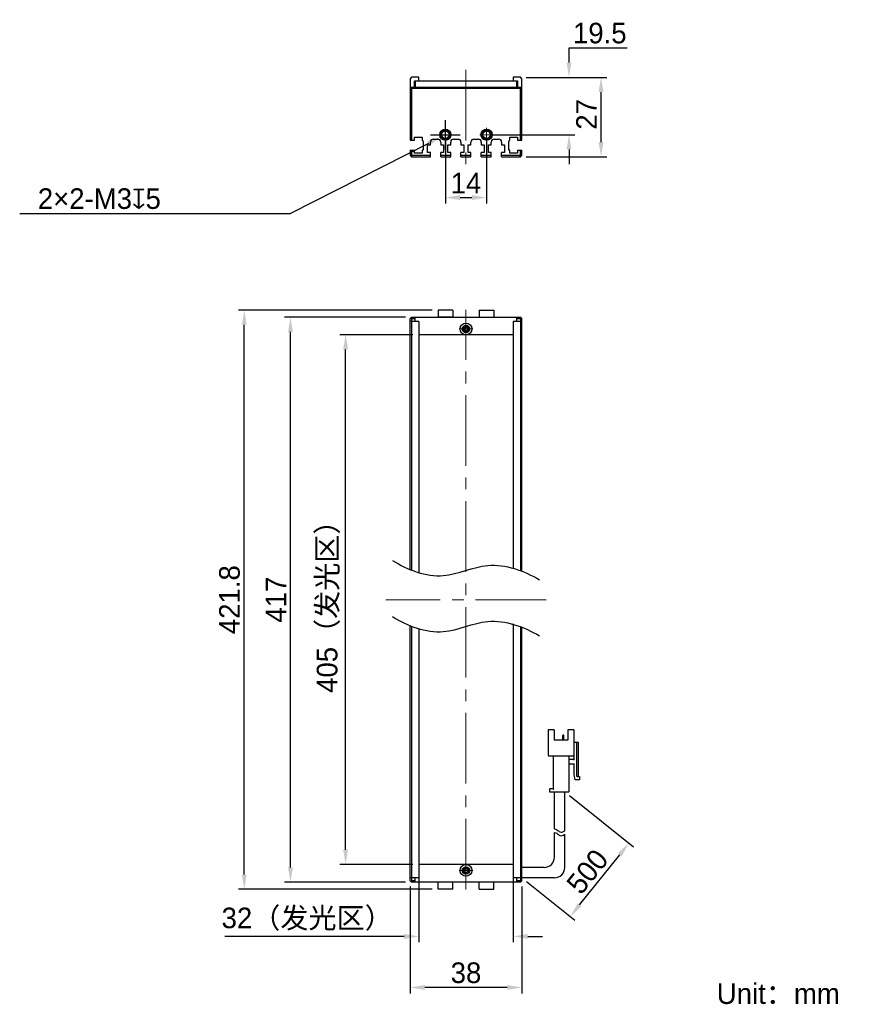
# Model space of a CAD drawing. Header units: millimetres. Extents: x 50 to 191, y 71 to 238.
import ezdxf

# ---------------------------------------------------------------- set-up
doc = ezdxf.new("R2010")
doc.units = ezdxf.units.MM
doc.header["$PDSIZE"] = -5
doc.linetypes.add('点画线', pattern=[18, 12, -2, 2, -2])
for name, color, linetype, lineweight in [('中心线层', 1, '点画线', 18), ('标注', 3, 'Continuous', 25), ('粗实线', 7, 'Continuous', 30), ('粗实线层', 7, 'Continuous', 35)]:
    doc.layers.add(name, color=color, linetype=linetype, lineweight=lineweight)
doc.styles.add('标准', font='txt', dxfattribs={"width": 0.667})
doc.dimstyles.new('CST Standard', dxfattribs={"dimtxt": 3.5, "dimasz": 2.5, "dimexe": 1, "dimexo": 1, "dimgap": 0.6, "dimtad": 1, "dimtoh": 1, "dimdsep": 46, "dimtxsty": 'Standard', "dimcen": -2.5, "dimdle": 5, "dimadec": 0, "dimazin": 2, "dimtfac": 1, "dimtofl": 0, "dimtmove": 0, "dimatfit": 0, "dimfxl": 1, "dimtolj": 1, "dimarcsym": 0})

# ---------------------------------------------------------------- blocks, each defined once
blk = doc.blocks.new('*X1')
at = {"layer": 'Defpoints', "color": 0}
for p in [(105.28, 184.56), (117.72, 184.56), (117.72, 94.56)]:
    blk.add_point(p, dxfattribs=at)
at = {"layer": '标注', "color": 0, "linetype": 'Continuous', "lineweight": -2, "ltscale": 3}
for p, q in [((116.72, 184.56), (104.28, 184.56)), ((116.72, 94.56), (104.28, 94.56))]:
    blk.add_line(p, q, dxfattribs=at)
at = {"layer": '标注', "color": 9, "linetype": 'Continuous', "lineweight": -2, "ltscale": 3}
blk.add_line((105.28, 97.06), (105.28, 182.06), dxfattribs=at)
at = {"layer": '标注', "color": 9}
for points in [[(105.7, 182.06), (104.86, 182.06), (105.28, 184.56)], [(104.86, 97.06), (105.7, 97.06), (105.28, 94.56)]]:
    blk.add_solid(points, dxfattribs=at)
at = {"layer": '标注', "color": 7, "insert": (102.36, 139.56), "char_height": 3.5, "attachment_point": 5, "rotation": 90}
blk.add_mtext('\\A1;{\\fFZLanTingHei-R-GBK|b0|i0|c134|p2;405（发光区）}', dxfattribs=at)
blk = doc.blocks.new('*X2')
at = {"layer": 'Defpoints', "color": 0}
for p in [(95.91, 187.56), (116.47, 187.56), (116.47, 91.56)]:
    blk.add_point(p, dxfattribs=at)
at = {"layer": '标注', "color": 0, "linetype": 'Continuous', "lineweight": -2, "ltscale": 3}
for p, q in [((115.47, 187.56), (94.91, 187.56)), ((115.47, 91.56), (94.91, 91.56))]:
    blk.add_line(p, q, dxfattribs=at)
at = {"layer": '标注', "color": 9, "linetype": 'Continuous', "lineweight": -2, "ltscale": 3}
blk.add_line((95.91, 94.06), (95.91, 185.06), dxfattribs=at)
at = {"layer": '标注', "color": 9}
for points in [[(96.33, 185.06), (95.5, 185.06), (95.91, 187.56)], [(95.5, 94.06), (96.33, 94.06), (95.91, 91.56)]]:
    blk.add_solid(points, dxfattribs=at)
at = {"layer": '标注', "color": 7, "insert": (93.45, 139.56), "char_height": 3.5, "attachment_point": 5, "rotation": 90}
blk.add_mtext('\\A1;{\\fFZLanTingHei-R-GBK|b0|i0|c134|p2;417}', dxfattribs=at)
blk = doc.blocks.new('*X3')
at = {"layer": 'Defpoints', "color": 0}
for p in [(117.72, 94.56), (133.72, 94.56), (117.72, 82.34)]:
    blk.add_point(p, dxfattribs=at)
at = {"layer": '标注', "color": 0, "linetype": 'Continuous', "lineweight": -2, "ltscale": 3}
for p, q in [((117.72, 93.56), (117.72, 81.34)), ((133.72, 93.56), (133.72, 81.34))]:
    blk.add_line(p, q, dxfattribs=at)
at = {"layer": '标注', "color": 9, "linetype": 'Continuous', "lineweight": -2, "ltscale": 3}
for p, q in [((115.22, 82.34), (84.79, 82.34)), ((136.22, 82.34), (138.72, 82.34))]:
    blk.add_line(p, q, dxfattribs=at)
at = {"layer": '标注', "color": 9}
for points in [[(115.22, 81.92), (115.22, 82.76), (117.72, 82.34)], [(136.22, 82.76), (136.22, 81.92), (133.72, 82.34)]]:
    blk.add_solid(points, dxfattribs=at)
at = {"layer": '标注', "color": 7, "insert": (98.75, 85.26), "char_height": 3.5, "attachment_point": 5}
blk.add_mtext('\\A1;\\A1;{\\fFZLanTingHei-R-GBK|b0|i0|c134|p2;32（发光区）}', dxfattribs=at)
blk = doc.blocks.new('*X4')
at = {"layer": 'Defpoints', "color": 0}
for p in [(116.22, 91.81), (135.22, 91.81), (116.22, 73.67)]:
    blk.add_point(p, dxfattribs=at)
at = {"layer": '标注', "color": 0, "linetype": 'Continuous', "lineweight": -2, "ltscale": 3}
for p, q in [((116.22, 90.81), (116.22, 72.67)), ((135.22, 90.81), (135.22, 72.67))]:
    blk.add_line(p, q, dxfattribs=at)
at = {"layer": '标注', "color": 9, "linetype": 'Continuous', "lineweight": -2, "ltscale": 3}
blk.add_line((132.72, 73.67), (118.72, 73.67), dxfattribs=at)
at = {"layer": '标注', "color": 9}
for points in [[(118.72, 74.08), (118.72, 73.25), (116.22, 73.67)], [(132.72, 73.25), (132.72, 74.08), (135.22, 73.67)]]:
    blk.add_solid(points, dxfattribs=at)
at = {"layer": '标注', "color": 7, "insert": (125.72, 76.15), "char_height": 3.5, "attachment_point": 5}
blk.add_mtext('\\A1;\\A1;{\\fFZLanTingHei-R-GBK|b0|i0|c134|p2;38}', dxfattribs=at)
blk = doc.blocks.new('*X5')
at = {"layer": 'Defpoints', "color": 0}
for p in [(122.22, 218.56), (129.22, 218.56), (129.22, 207.88)]:
    blk.add_point(p, dxfattribs=at)
at = {"layer": '标注', "color": 0, "linetype": 'Continuous', "lineweight": -2, "ltscale": 3}
for p, q in [((122.22, 217.56), (122.22, 206.88)), ((129.22, 217.56), (129.22, 206.88))]:
    blk.add_line(p, q, dxfattribs=at)
at = {"layer": '标注', "color": 9, "linetype": 'Continuous', "lineweight": -2, "ltscale": 3}
blk.add_line((124.72, 207.88), (126.72, 207.88), dxfattribs=at)
at = {"layer": '标注', "color": 9}
for points in [[(124.72, 208.3), (124.72, 207.47), (122.22, 207.88)], [(126.72, 207.47), (126.72, 208.3), (129.22, 207.88)]]:
    blk.add_solid(points, dxfattribs=at)
at = {"layer": '标注', "color": 7, "insert": (125.72, 210.34), "char_height": 3.5, "attachment_point": 5}
blk.add_mtext('\\A1;\\A1;{\\fFZLanTingHei-R-GBK|b0|i0|c134|p2;14}', dxfattribs=at)
blk = doc.blocks.new('*X6')
at = {"layer": 'Defpoints', "color": 0}
for p in [(134.97, 228.31), (143.22, 228.31), (129.22, 218.56)]:
    blk.add_point(p, dxfattribs=at)
at = {"layer": '标注', "color": 9, "linetype": 'Continuous', "lineweight": -2, "ltscale": 3}
for p, q in [((143.22, 233.31), (153.08, 233.31)), ((143.22, 230.81), (143.22, 233.31)), ((143.22, 216.06), (143.22, 213.56))]:
    blk.add_line(p, q, dxfattribs=at)
at = {"layer": '标注', "color": 0, "linetype": 'Continuous', "lineweight": -2, "ltscale": 3}
for p, q in [((135.97, 228.31), (144.22, 228.31)), ((130.22, 218.56), (144.22, 218.56))]:
    blk.add_line(p, q, dxfattribs=at)
at = {"layer": '标注', "color": 9}
for points in [[(142.81, 230.81), (143.64, 230.81), (143.22, 228.31)], [(143.64, 216.06), (142.81, 216.06), (143.22, 218.56)]]:
    blk.add_solid(points, dxfattribs=at)
at = {"layer": '标注', "color": 7, "insert": (148.45, 235.81), "char_height": 3.5, "attachment_point": 5}
blk.add_mtext('\\A1;\\A1;{\\fFZLanTingHei-R-GBK|b0|i0|c134|p2;19.5}', dxfattribs=at)
blk = doc.blocks.new('*X7')
at = {"layer": 'Defpoints', "color": 0}
for p in [(88.07, 188.76), (120.97, 188.76), (120.97, 90.36)]:
    blk.add_point(p, dxfattribs=at)
at = {"layer": '标注', "color": 0, "linetype": 'Continuous', "lineweight": -2, "ltscale": 3}
for p, q in [((119.97, 188.76), (87.07, 188.76)), ((119.97, 90.36), (87.07, 90.36))]:
    blk.add_line(p, q, dxfattribs=at)
at = {"layer": '标注', "color": 9, "linetype": 'Continuous', "lineweight": -2, "ltscale": 3}
blk.add_line((88.07, 92.86), (88.07, 186.26), dxfattribs=at)
at = {"layer": '标注', "color": 9}
for points in [[(88.48, 186.26), (87.65, 186.26), (88.07, 188.76)], [(87.65, 92.86), (88.48, 92.86), (88.07, 90.36)]]:
    blk.add_solid(points, dxfattribs=at)
at = {"layer": '标注', "color": 7, "insert": (85.57, 139.56), "char_height": 3.5, "attachment_point": 5, "rotation": 90}
blk.add_mtext('\\A1;{\\fFZLanTingHei-R-GBK|b0|i0|c134|p2;421.8}', dxfattribs=at)
blk = doc.blocks.new('*X8')
at = {"layer": 'Defpoints', "color": 0}
for p in [(121.55, 218.22), (122.89, 218.9)]:
    blk.add_point(p, dxfattribs=at)
at = {"layer": '标注', "color": 0, "linetype": 'Continuous', "ltscale": 3}
for p, q in [((122.22, 216.06), (122.22, 221.06)), ((119.72, 218.56), (124.72, 218.56))]:
    blk.add_line(p, q, dxfattribs=at)
at = {"layer": '标注', "color": 9, "linetype": 'Continuous', "lineweight": -2, "ltscale": 3}
for p in [(119.33, 217.09), (49.92, 205.19)]:
    blk.add_line(p, (95.91, 205.19), dxfattribs=at)
at = {"layer": '标注', "color": 9}
blk.add_solid([(119.51, 216.72), (119.14, 217.46), (121.55, 218.22)], dxfattribs=at)
at = {"layer": '标注', "color": 7, "insert": (63.45, 207.68), "char_height": 3.5, "attachment_point": 5}
blk.add_mtext('\\A1;\\A1;{\\fFZLanTingHei-R-GBK|b0|i0|c134|p2;2×2-M3\\Fgdt.shx|c168;x\\fFZLanTingHei-R-GBK|b0|i0|c134|p2;5\\P}', dxfattribs=at)
blk = doc.blocks.new('*X9')
at = {"layer": 'Defpoints', "color": 0}
for p in [(142.5, 106.89), (153.39, 98.18), (135.22, 92.31)]:
    blk.add_point(p, dxfattribs=at)
at = {"layer": '标注', "color": 0, "linetype": 'Continuous', "lineweight": -2, "ltscale": 3}
for p, q in [((143.28, 106.27), (154.17, 97.55)), ((136, 91.68), (144.22, 85.11))]:
    blk.add_line(p, q, dxfattribs=at)
at = {"layer": '标注', "color": 9, "linetype": 'Continuous', "lineweight": -2, "ltscale": 3}
blk.add_line((145, 87.69), (151.83, 96.22), dxfattribs=at)
at = {"layer": '标注', "color": 9}
for points in [[(152.16, 95.96), (151.51, 96.49), (153.39, 98.18)], [(144.68, 87.95), (145.33, 87.43), (143.44, 85.73)]]:
    blk.add_solid(points, dxfattribs=at)
at = {"layer": '标注', "color": 7, "insert": (146.36, 93.36), "char_height": 3.5, "attachment_point": 5, "rotation": 51.3402}
blk.add_mtext('\\A1;{\\fFZLanTingHei-R-GBK|b0|i0|c134|p2;500}', dxfattribs=at)
blk = doc.blocks.new('*X10')
at = {"layer": 'Defpoints', "color": 0}
for p in [(134.97, 228.31), (148.66, 228.31), (134.97, 214.81)]:
    blk.add_point(p, dxfattribs=at)
at = {"layer": '标注', "color": 0, "linetype": 'Continuous', "lineweight": -2, "ltscale": 3}
for p, q in [((135.97, 228.31), (149.66, 228.31)), ((135.97, 214.81), (149.66, 214.81))]:
    blk.add_line(p, q, dxfattribs=at)
at = {"layer": '标注', "color": 9, "linetype": 'Continuous', "lineweight": -2, "ltscale": 3}
blk.add_line((148.66, 217.31), (148.66, 225.81), dxfattribs=at)
at = {"layer": '标注', "color": 9}
for points in [[(149.08, 225.81), (148.24, 225.81), (148.66, 228.31)], [(148.24, 217.31), (149.08, 217.31), (148.66, 214.81)]]:
    blk.add_solid(points, dxfattribs=at)
at = {"layer": '标注', "color": 7, "insert": (146.19, 222.02), "char_height": 3.5, "attachment_point": 5, "rotation": 90}
blk.add_mtext('\\A1;\\A1;{\\fFZLanTingHei-R-GBK|b0|i0|c134|p2;27}', dxfattribs=at)

msp = doc.modelspace()

# ---------------------------------------------------------------- linework, layer by layer
at = {"layer": '中心线层', "color": 0}
for p, q in [((125.7223, 229.5621), (125.7223, 213.5663)), ((122.2223, 217.4209), (122.2223, 219.7034)), ((129.2223, 217.4209), (129.2223, 219.7034)), ((123.3635, 218.5621), (121.081, 218.5621)), ((123.3635, 218.5621), (121.4973, 218.5621)), ((130.3635, 218.5621), (128.081, 218.5621)), ((130.3635, 218.5621), (128.4973, 218.5621)), ((125.7223, 90.3087), (125.7223, 188.8087)), ((125.7223, 186.7), (125.7223, 184.8337)), ((125.7223, 186.7), (125.7223, 184.4175)), ((126.8635, 185.5587), (124.581, 185.5587)), ((139.3506, 139.5587), (112.094, 139.5587)), ((125.7223, 94.7), (125.7223, 92.8337)), ((125.7223, 94.7), (125.7223, 92.4175)), ((126.8635, 93.5587), (124.581, 93.5587))]:
    msp.add_line(p, q, dxfattribs=at)
at = {"layer": '粗实线', "color": 0, "ltscale": 3}
for p, q in [((116.4723, 228.3121), (116.2223, 228.0621)), ((116.2223, 228.0621), (116.2223, 217.6621)), ((117.7223, 228.3121), (116.4723, 228.3121)), ((116.9723, 226.6621), (116.9723, 227.7121)), ((116.9723, 227.7121), (117.7223, 227.7121)), ((117.0723, 227.6621), (117.0723, 226.6621)), ((134.3723, 227.6621), (117.0723, 227.6621)), ((117.7223, 227.7121), (117.7223, 228.3121)), ((134.9723, 228.3121), (133.7223, 228.3121)), ((133.7223, 228.3121), (133.7223, 227.7121)), ((133.7223, 227.7121), (134.4723, 227.7121)), ((134.3723, 226.6621), (134.3723, 227.6621)), ((134.4723, 227.7121), (134.4723, 226.6608)), ((135.2223, 228.0621), (134.9723, 228.3121)), ((135.2223, 217.6621), (135.2223, 228.0621)), ((116.2223, 226.4121), (116.4723, 226.6621)), ((116.4723, 226.4121), (116.3473, 226.5371)), ((116.4723, 226.6621), (134.9723, 226.6621)), ((116.4723, 226.4121), (116.4723, 217.6621)), ((134.9723, 226.4121), (116.4723, 226.4121)), ((134.9723, 226.6621), (135.2223, 226.4121)), ((134.9723, 226.4121), (135.0973, 226.5371)), ((134.9723, 217.6621), (134.9723, 226.4121)), ((116.2223, 217.6621), (116.9723, 217.6621)), ((116.9723, 217.6621), (116.9723, 218.1621)), ((116.9723, 218.1621), (118.2723, 218.1621)), ((118.2723, 218.1621), (118.2723, 217.6621)), ((120.1723, 217.8121), (120.9223, 217.8121)), ((123.6223, 217.8121), (124.3723, 217.8121)), ((127.0723, 217.8121), (127.8223, 217.8121)), ((130.5223, 217.8121), (131.2723, 217.8121)), ((133.1723, 218.1621), (134.4723, 218.1621)), ((133.1723, 217.6621), (133.1723, 218.1621)), ((134.4723, 218.1621), (134.4723, 217.6621)), ((134.4723, 217.6621), (135.2223, 217.6621)), ((116.2223, 215.9121), (116.2223, 215.0621)), ((116.2223, 215.9121), (116.9723, 215.9121)), ((116.4723, 215.9121), (116.4723, 215.1657)), ((116.9723, 215.4121), (116.9723, 215.9121)), ((118.2723, 215.9121), (118.2723, 215.4121)), ((118.4723, 215.9121), (118.2723, 215.9121)), ((118.4723, 217.4172), (118.4723, 215.9121)), ((119.1723, 215.5621), (119.1723, 216.8621)), ((119.1723, 216.8621), (119.6723, 216.8621)), ((119.6723, 216.8621), (119.6723, 217.3121)), ((121.4223, 217.3121), (121.4223, 216.8621)), ((121.4223, 216.8621), (121.9223, 216.8621)), ((121.9223, 216.8621), (121.9223, 215.5621)), ((122.6223, 216.8621), (123.1223, 216.8621)), ((122.6223, 215.5621), (122.6223, 216.8621)), ((123.1223, 216.8621), (123.1223, 217.3121)), ((124.8723, 217.3121), (124.8723, 216.8621)), ((124.8723, 216.8621), (125.3723, 216.8621)), ((125.3723, 216.8621), (125.3723, 215.5621)), ((126.0723, 216.8621), (126.5723, 216.8621)), ((126.0723, 215.5621), (126.0723, 216.8621)), ((126.5723, 216.8621), (126.5723, 217.3121)), ((128.3223, 217.3121), (128.3223, 216.8621)), ((128.3223, 216.8621), (128.8223, 216.8621)), ((128.8223, 216.8621), (128.8223, 215.5621)), ((129.5223, 216.8621), (130.0223, 216.8621)), ((129.5223, 215.5621), (129.5223, 216.8621)), ((130.0223, 216.8621), (130.0223, 217.3121)), ((131.7723, 217.3121), (131.7723, 216.8621)), ((131.7723, 216.8621), (132.2723, 216.8621)), ((132.2723, 216.8621), (132.2723, 215.5621)), ((132.9723, 215.9121), (132.9723, 217.4172)), ((133.1723, 215.9121), (132.9723, 215.9121)), ((133.1723, 215.4121), (133.1723, 215.9121)), ((134.4723, 215.9121), (135.2223, 215.9121)), ((134.4723, 215.9121), (134.4723, 215.4121)), ((134.9723, 215.1657), (134.9723, 215.9121)), ((135.2223, 215.0621), (135.2223, 215.9121)), ((116.2223, 215.0621), (116.4723, 215.1657)), ((116.2223, 215.0621), (116.4723, 214.8121)), ((116.4723, 215.1657), (116.5758, 215.0621)), ((116.4723, 214.8121), (116.5758, 215.0621)), ((116.4723, 214.8121), (119.6723, 214.8121)), ((116.5758, 215.0621), (119.6723, 215.0621)), ((118.2723, 215.4121), (116.9723, 215.4121)), ((119.6723, 215.5621), (119.1723, 215.5621)), ((119.6723, 214.8121), (119.6723, 215.5621)), ((121.9223, 215.5621), (121.4223, 215.5621)), ((121.4223, 214.8121), (121.4223, 215.5621)), ((121.4223, 215.0621), (123.1223, 215.0621)), ((121.4223, 214.8121), (123.1223, 214.8121)), ((123.1223, 215.5621), (122.6223, 215.5621)), ((123.1223, 214.8121), (123.1223, 215.5621)), ((125.3723, 215.5621), (124.8723, 215.5621)), ((124.8723, 214.8121), (124.8723, 215.5621)), ((124.8723, 215.0621), (126.5723, 215.0621)), ((124.8723, 214.8121), (126.5723, 214.8121)), ((126.5723, 215.5621), (126.0723, 215.5621)), ((126.5723, 214.8121), (126.5723, 215.5621)), ((128.8223, 215.5621), (128.3223, 215.5621)), ((128.3223, 214.8121), (128.3223, 215.5621)), ((128.3223, 215.0621), (130.0223, 215.0621)), ((128.3223, 214.8121), (130.0223, 214.8121)), ((130.0223, 215.5621), (129.5223, 215.5621)), ((130.0223, 214.8121), (130.0223, 215.5621)), ((132.2723, 215.5621), (131.7723, 215.5621)), ((131.7723, 214.8121), (131.7723, 215.5621)), ((131.7723, 215.0621), (134.8687, 215.0621)), ((131.7723, 214.8121), (134.9723, 214.8121)), ((134.4723, 215.4121), (133.1723, 215.4121)), ((134.8687, 215.0621), (134.9723, 215.1657)), ((134.9723, 214.8121), (134.8687, 215.0621)), ((135.2223, 215.0621), (134.9723, 215.1657)), ((134.9723, 214.8121), (135.2223, 215.0621)), ((116.2223, 187.3087), (116.4723, 187.5587)), ((116.3473, 187.4337), (116.4722, 187.3087)), ((116.4723, 187.5587), (134.9723, 187.5587)), ((117.0723, 186.8087), (117.0723, 187.5587)), ((120.972, 188.7587), (120.972, 187.5587)), ((123.472, 188.7587), (120.972, 188.7587)), ((123.472, 187.5587), (120.972, 187.5587)), ((123.472, 188.7587), (123.472, 187.5587)), ((127.972, 188.7587), (127.972, 187.5587)), ((127.972, 188.7587), (130.472, 188.7587)), ((130.472, 188.7587), (130.472, 187.5587)), ((134.3723, 186.8087), (134.3723, 187.5587)), ((135.2223, 187.3087), (134.9723, 187.5587)), ((134.9723, 187.3087), (135.0973, 187.4337)), ((116.2223, 144.6492), (116.2223, 187.3087)), ((117.7223, 186.8087), (116.2223, 186.8087)), ((116.4722, 187.3087), (117.0723, 187.3087)), ((116.4722, 187.3087), (116.4723, 144.5448)), ((117.7223, 186.8087), (117.7223, 144.0912)), ((135.2223, 186.8087), (133.7223, 186.8087)), ((133.7223, 186.8087), (133.7223, 144.9772)), ((134.3723, 187.3087), (134.9723, 187.3087)), ((134.9723, 187.3087), (134.9723, 144.5384)), ((135.2223, 144.4375), (135.2223, 187.3087)), ((133.7223, 184.5587), (117.7223, 184.5587)), ((116.2223, 91.8087), (116.2223, 135.1215)), ((116.4723, 135.0171), (116.4723, 91.8087)), ((117.7223, 134.5636), (117.7223, 92.3087)), ((133.7223, 135.4495), (133.7223, 92.3087)), ((134.9723, 135.0107), (134.9723, 91.8087)), ((135.2223, 91.8087), (135.2223, 134.9099)), ((140.6916, 117.4504), (139.6999, 117.4504)), ((139.6999, 117.4504), (139.6999, 113.1337)), ((140.6916, 117.4504), (140.6916, 115.7004)), ((144.0166, 117.4504), (143.0249, 117.4504)), ((143.0249, 117.4504), (143.0249, 115.7004)), ((144.0166, 117.4504), (144.0166, 113.1337)), ((143.0249, 115.7004), (140.6916, 115.7004)), ((142.1495, 115.7004), (142.1495, 116.5054)), ((142.2957, 116.5637), (142.2079, 116.5637)), ((142.3541, 115.7004), (142.3541, 116.5054)), ((144.0166, 115.3504), (144.7749, 115.3504)), ((144.0749, 114.6504), (144.0166, 114.6504)), ((144.0749, 112.3171), (144.0749, 115.3504)), ((144.4832, 115.3504), (144.4832, 109.6337)), ((144.7749, 115.3504), (144.7749, 109.5171)), ((139.8166, 113.0171), (143.8999, 113.0171)), ((140.5166, 112.9004), (140.5166, 107.4754)), ((143.1999, 112.9004), (143.1999, 106.8921)), ((143.3166, 112.4337), (144.0749, 112.4337)), ((144.0749, 111.6171), (143.3166, 111.6171)), ((144.0749, 109.8671), (144.0749, 111.7337)), ((144.2499, 108.9337), (144.0749, 109.8671)), ((145.0082, 108.9337), (144.2499, 108.9337)), ((144.5999, 109.5171), (145.0082, 109.5171)), ((145.0082, 109.5171), (145.0082, 108.9337)), ((139.9332, 107.3587), (139.9332, 106.8921)), ((140.0499, 107.4754), (140.5166, 107.4754)), ((139.9332, 106.8921), (143.1999, 106.8921)), ((140.7499, 100.6148), (140.7499, 106.8921)), ((142.4999, 100.2956), (142.4999, 106.8921)), ((140.7499, 95.8087), (140.7499, 100.0162)), ((142.4999, 94.0587), (142.4999, 99.6971)), ((133.7223, 94.5587), (117.7223, 94.5587)), ((138.9999, 94.0587), (135.2223, 94.0587)), ((117.7223, 92.3087), (116.2223, 92.3087)), ((117.0723, 91.5587), (117.0723, 92.3087)), ((135.2223, 92.3087), (133.7223, 92.3087)), ((134.3723, 91.5587), (134.3723, 92.3087)), ((140.7499, 92.3087), (135.2223, 92.3087)), ((116.4723, 91.5587), (116.2223, 91.8087)), ((116.4723, 91.8087), (116.3473, 91.6837)), ((117.0723, 91.8087), (116.4723, 91.8087)), ((134.9723, 91.5587), (116.4723, 91.5587)), ((120.9721, 90.3587), (120.9721, 91.5587)), ((123.4721, 90.3587), (120.9721, 90.3587)), ((123.4721, 90.3587), (123.4721, 91.5587)), ((127.9721, 90.3587), (127.9721, 91.5587)), ((127.9721, 90.3587), (130.4721, 90.3587)), ((130.4721, 90.3587), (130.4721, 91.5587)), ((134.9723, 91.8087), (134.3723, 91.8087)), ((135.2223, 91.8087), (134.9723, 91.5587)), ((135.0973, 91.6838), (134.9723, 91.8087))]:
    msp.add_line(p, q, dxfattribs=at)
for centre, radius in [((122.2223, 218.5621), 0.95), ((122.2223, 218.5621), 0.8), ((122.2223, 218.5621), 0.625), ((129.2223, 218.5621), 0.95), ((129.2223, 218.5621), 0.8), ((129.2223, 218.5621), 0.625), ((125.7225, 185.5587), 1), ((125.7222, 185.5587), 0.625), ((125.7223, 185.5587), 0.4), ((125.7221, 93.5587), 1), ((125.7224, 93.5587), 0.625), ((125.7223, 93.5587), 0.4)]:
    msp.add_circle(centre, radius, dxfattribs=at)
for centre, radius, start, end in [((122.2223, 218.5621), 0.75, 255, 195), ((129.2223, 218.5621), 0.75, 255, 195), ((118.2223, 217.4172), 0.25, 0, 78.463041), ((120.1723, 217.3121), 0.5, 90, 180), ((120.9223, 217.3121), 0.5, 360, 90), ((123.6223, 217.3121), 0.5, 90, 180), ((124.3723, 217.3121), 0.5, 0, 90), ((127.0723, 217.3121), 0.5, 90, 180), ((127.8223, 217.3121), 0.5, 0, 90), ((130.5223, 217.3121), 0.5, 90, 180), ((131.2723, 217.3121), 0.5, 0, 90), ((133.2223, 217.4172), 0.25, 101.536959, 180), ((125.7223, 185.5587), 0.5, 165, 105), ((125.7225, 185.5587), 0.3667, 25.932154, 154.217671), ((125.7225, 185.5587), 0.3667, 205.782329, 334.067846), ((142.2079, 116.5054), 0.0583, 90, 180), ((142.2957, 116.5054), 0.0583, 0, 90), ((139.8166, 113.1337), 0.1167, 180, 270), ((140.3999, 112.9004), 0.1167, 0, 90), ((143.3166, 112.9004), 0.1167, 90, 180), ((143.3166, 112.5504), 0.1167, 180, 270), ((143.8999, 113.1337), 0.1167, 270, 0), ((143.3166, 111.5004), 0.1167, 90, 180), ((144.5999, 109.6337), 0.1167, 180, 270), ((140.0499, 107.3587), 0.1167, 90, 180), ((138.9999, 95.8087), 1.75, 270, 0), ((125.7223, 93.5587), 0.5, 345, 285), ((125.7221, 93.5587), 0.3667, 25.782329, 154.067846), ((140.7499, 94.0587), 1.75, 270, 360), ((125.7221, 93.5587), 0.3667, 205.932154, 334.217671)]:
    msp.add_arc(centre, radius, start, end, dxfattribs=at)
for points, knots in [([(125.3923, 185.7182), (125.3804, 185.6936), (125.3643, 185.6407), (125.3594, 185.586), (125.3594, 185.5587)], [0, 0, 0, 0, 510.78811507, 1022.06554239, 1022.06554239, 1022.06554239, 1022.06554239]), ([(126.0855, 185.5587), (126.0855, 185.5862), (126.0805, 185.6412), (126.0643, 185.6944), (126.0523, 185.7191)], [0, 0, 0, 0, 511.77736499, 1023.06150242, 1023.06150242, 1023.06150242, 1023.06150242]), ([(125.3594, 185.5587), (125.3594, 185.5314), (125.3643, 185.4767), (125.3804, 185.4238), (125.3923, 185.3992)], [0, 0, 0, 0, 510.88140699, 1021.28119961, 1021.28119961, 1021.28119961, 1021.28119961]), ([(126.0523, 185.3984), (126.0643, 185.4231), (126.0805, 185.4763), (126.0855, 185.5313), (126.0855, 185.5587)], [0, 0, 0, 0, 510.88759417, 1022.27570249, 1022.27570249, 1022.27570249, 1022.27570249]), ([(113.2493, 146.203), (115.8046, 144.6356), (121.5927, 142.3714), (129.764, 146.6675), (135.6101, 144.468), (138.2295, 142.9204)], [0, 0, 0, 0, 386.36736593, 719.78109506, 1111.91518811, 1111.91518811, 1111.91518811, 1111.91518811]), ([(113.2493, 136.6753), (115.8046, 135.108), (121.5927, 132.8437), (129.764, 137.1398), (135.6101, 134.9403), (138.2295, 133.3927)], [0, 0, 0, 0, 371.17434807, 691.47734067, 1068.19165244, 1068.19165244, 1068.19165244, 1068.19165244]), ([(140.5166, 107.4754), (140.5181, 107.4739), (140.5236, 107.4684), (140.5345, 107.4575), (140.5503, 107.4417), (140.5692, 107.4228), (140.5899, 107.402), (140.6115, 107.3805), (140.626, 107.366), (140.6332, 107.3587)], [0, 0, 0, 0, 92.82290169, 328.89913582, 657.10366563, 1044.20269609, 1466.99606509, 1906.01899008, 2341.94619709, 2341.94619709, 2341.94619709, 2341.94619709]), ([(140.7499, 100.6148), (140.8891, 100.5934), (141.2093, 100.4771), (141.7602, 99.9205), (142.2205, 100.0963), (142.4999, 100.2956)], [0, 0, 0, 0, 253.64879289, 597.59603393, 1102.19270204, 1102.19270204, 1102.19270204, 1102.19270204]), ([(140.7499, 100.0162), (140.8891, 99.9948), (141.2093, 99.8786), (141.7602, 99.322), (142.2205, 99.4977), (142.4999, 99.6971)], [0, 0, 0, 0, 253.40118277, 597.01266502, 1101.11674952, 1101.11674952, 1101.11674952, 1101.11674952]), ([(125.3923, 93.7191), (125.3803, 93.6944), (125.3641, 93.6412), (125.3591, 93.5862), (125.3591, 93.5587)], [0, 0, 0, 0, 351.69314207, 703.73083625, 703.73083625, 703.73083625, 703.73083625]), ([(126.0852, 93.5587), (126.0852, 93.586), (126.0802, 93.6407), (126.0642, 93.6936), (126.0523, 93.7182)], [0, 0, 0, 0, 353.63081564, 706.92825904, 706.92825904, 706.92825904, 706.92825904]), ([(125.3591, 93.5587), (125.3591, 93.5313), (125.3641, 93.4763), (125.3803, 93.4231), (125.3923, 93.3984)], [0, 0, 0, 0, 351.88223017, 703.42533238, 703.42533238, 703.42533238, 703.42533238]), ([(126.0523, 93.3992), (126.0642, 93.4238), (126.0802, 93.4767), (126.0852, 93.5314), (126.0852, 93.5587)], [0, 0, 0, 0, 353.14542851, 706.6291546, 706.6291546, 706.6291546, 706.6291546])]:
    msp.add_open_spline(points, degree=3, knots=knots, dxfattribs=at)

# ---------------------------------------------------------------- texts
at = {"layer": '粗实线层', "color": 0, "insert": (168.3181, 74.3704), "char_height": 3.5, "width": 42.992139, "attachment_point": 1, "style": '标准'}
msp.add_mtext('{\\W1;\\fFZLanTingHei-R-GBK|b0|i0|c134|p2;Unit：mm}', dxfattribs=at)

# ---------------------------------------------------------------- dimensions: what is measured, and where the dimension line sits
at = {"layer": '标注', "color": 0, "ltscale": 3}
for base, p1, p2, text, override, picture, middle in [((143.2233, 228.3121), (129.2223, 218.5621), (134.9723, 228.3121), '\\A1;{\\fFZLanTingHei-R-GBK|b0|i0|c134|p2;<>}', {"dimlfac": 2, "dimtxsty": 'Standard', "dimsah": 1, "dimclrd": 9, "dimclrt": 7, "dimtzin": 8}, '*X6', (148.4503, 235.8087)), ((88.0677, 188.7587), (120.9721, 90.3587), (120.972, 188.7587), '{\\fFZLanTingHei-R-GBK|b0|i0|c134|p2;421.8}', {"dimlfac": 2, "dimtxsty": 'Standard', "dimsah": 1, "dimclrd": 9, "dimclrt": 7}, '*X7', (85.5711, 139.5587)), ((95.914, 187.5587), (116.4723, 91.5587), (116.4723, 187.5587), '{\\fFZLanTingHei-R-GBK|b0|i0|c134|p2;417}', {"dimlfac": 2, "dimtxsty": 'Standard', "dimsah": 1, "dimclrd": 9, "dimclrt": 7}, '*X2', (93.454, 139.5587)), ((105.2815, 184.5587), (117.7223, 94.5587), (117.7223, 184.5587), '{\\fFZLanTingHei-R-GBK|b0|i0|c134|p2;405（发光区）}', {"dimlfac": 2, "dimtxsty": 'Standard', "dimsah": 1, "dimclrd": 9, "dimclrt": 7}, '*X1', (102.3635, 139.5587))]:
    dim = msp.add_linear_dim(base=base, p1=p1, p2=p2, angle=90, text=text, dimstyle='CST Standard', override=override, dxfattribs=at)
    dim.commit()
    dim.dimension.update_dxf_attribs({"geometry": picture, "text_midpoint": middle})
for base, p1, p2, angle, text, override, picture, middle in [((148.6592, 228.3121), (134.9723, 214.8121), (134.9723, 228.3121), 90, '\\A1;{\\fFZLanTingHei-R-GBK|b0|i0|c134|p2;<>}', {"dimlfac": 2, "dimtxsty": 'Standard', "dimsah": 1, "dimclrd": 9, "dimclrt": 7, "dimtzin": 8}, '*X10', (148.6592, 222.019)), ((153.3936, 98.1771), (135.2223, 92.3087), (142.4999, 106.8921), 51.340192, '{\\fFZLanTingHei-R-GBK|b0|i0|c134|p2;500}', {"dimlfac": 2, "dimtxsty": 'Standard', "dimsah": 1, "dimclrd": 9, "dimclrt": 7, "dimtzin": 0}, '*X9', (148.2976, 91.8071))]:
    dim = msp.add_linear_dim(base=base, p1=p1, p2=p2, angle=angle, text=text, dimstyle='CST Standard', override=override, dxfattribs=at)
    dim.commit()
    dim.dimension.update_dxf_attribs({"geometry": picture, "text_midpoint": middle, "dimtype": 160})
dim = msp.add_diameter_dim_2p(p1=(122.8908, 218.902), p2=(121.5537, 218.2222), text='\\A1;{\\fFZLanTingHei-R-GBK|b0|i0|c134|p2;2×2-M3\\Fgdt.shx|c168;x\\fFZLanTingHei-R-GBK|b0|i0|c134|p2;5\\P}', dimstyle='CST Standard', override={"dimlfac": 2, "dimpost": '2×2-M<>{\\fcxgdtshp;b}5\\X(此处端板螺丝可根据需要拆装)', "dimtxsty": 'Standard', "dimsah": 1, "dimclrd": 9, "dimclrt": 7, "dimtzin": 8}, dxfattribs=at)
dim.commit()
dim.dimension.update_dxf_attribs({"geometry": '*X8', "text_midpoint": (63.4475, 205.1871), "dimtype": 163})
for base, p1, p2, picture, middle in [((129.2223, 207.8843), (122.2223, 218.5621), (129.2223, 218.5621), '*X5', (125.7223, 210.3443)), ((116.2223, 73.6666), (135.2223, 91.8087), (116.2223, 91.8087), '*X4', (125.7223, 76.154))]:
    dim = msp.add_linear_dim(base=base, p1=p1, p2=p2, text='\\A1;{\\fFZLanTingHei-R-GBK|b0|i0|c134|p2;<>}', dimstyle='CST Standard', override={"dimlfac": 2, "dimtxsty": 'Standard', "dimsah": 1, "dimclrd": 9, "dimclrt": 7, "dimtzin": 8}, dxfattribs=at)
    dim.commit()
    dim.dimension.update_dxf_attribs({"geometry": picture, "text_midpoint": middle})
dim = msp.add_linear_dim(base=(117.7223, 82.3385), p1=(133.7223, 94.5587), p2=(117.7223, 94.5587), text='\\A1;{\\fFZLanTingHei-R-GBK|b0|i0|c134|p2;<>}', dimstyle='CST Standard', override={"dimlfac": 2, "dimpost": '（发光区）', "dimtxsty": 'Standard', "dimsah": 1, "dimclrd": 9, "dimclrt": 7, "dimtzin": 8}, dxfattribs=at)
dim.commit()
dim.dimension.update_dxf_attribs({"geometry": '*X3', "text_midpoint": (98.7545, 82.3385), "dimtype": 160})

doc.saveas('drawing.dxf')
